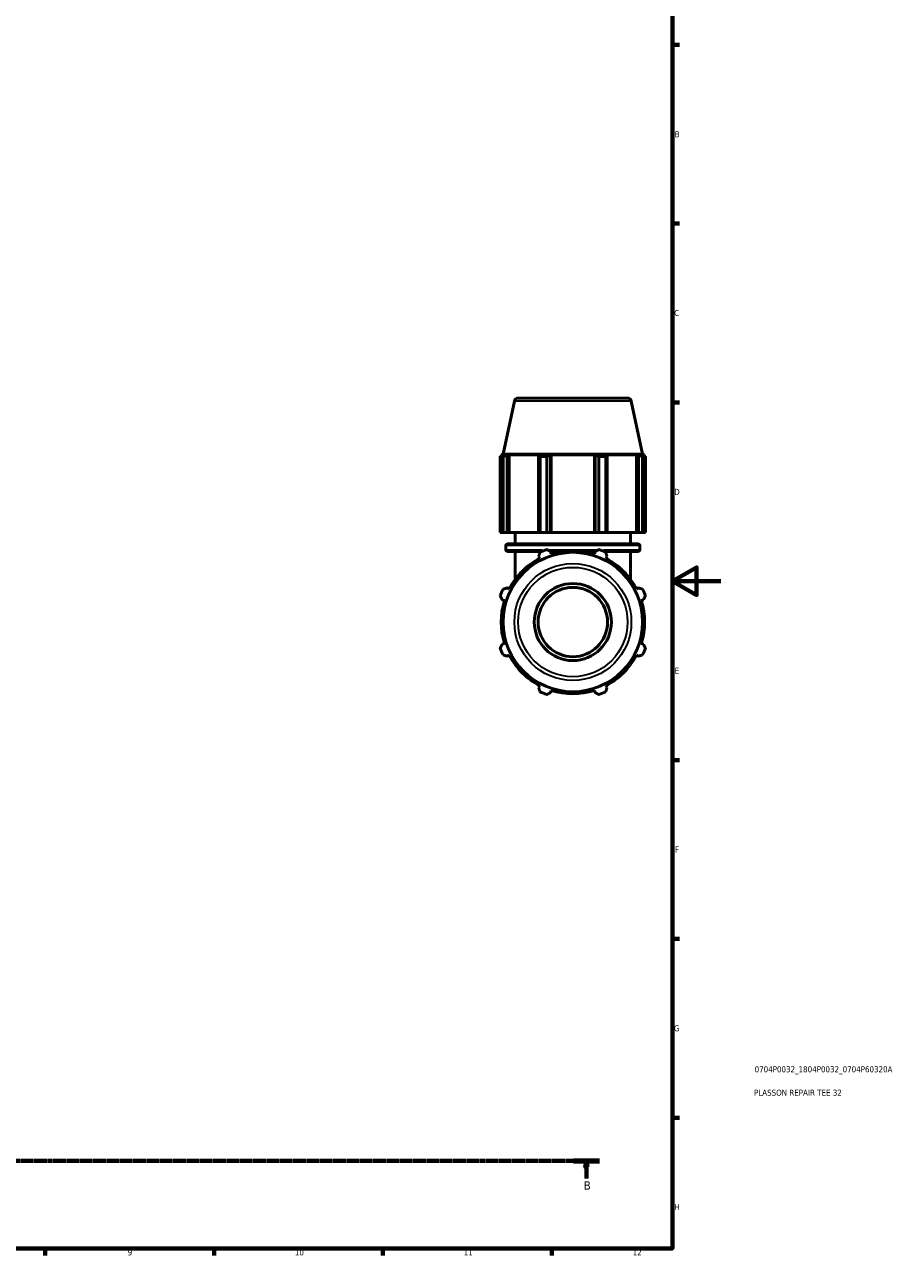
# Model space of a CAD drawing. Header units: millimetres. Extents: x 0 to 974, y 0 to 1056.
# Tile 3 of 6: x 552 to 915, y 17 to 528. Entities that reach past the tile are written whole.
import ezdxf

# ---------------------------------------------------------------- set-up
doc = ezdxf.new("R2010")
doc.units = ezdxf.units.MM
doc.linetypes.add('CHAIN', pattern=[0.7087, 0.4724, -0.0591, 0.1181, -0.0591])
for name, color, linetype, lineweight in [('Border (ISO)', 7, 'Continuous', 70), ('Section Line (ISO)', 7, 'CHAIN', 70), ('Title (ISO)', 7, 'Continuous', 50), ('Visible (ISO)', 7, 'Continuous', 50), ('Visible Narrow (ISO)', 7, 'Continuous', 35)]:
    doc.layers.add(name, color=color, linetype=linetype, lineweight=lineweight)
doc.styles.add('Label Text (ISO)', font='tahoma.ttf')
doc.styles.add('Note Text (ISO)', font='tahoma.ttf')

# ---------------------------------------------------------------- blocks, each defined once
blk = doc.blocks.new('Borders Default Border')
at = {"layer": 'Border (ISO)'}
for p, q in [((821, 519.75), (823.9, 519.75)), ((821, 445.5), (823.9, 445.5)), ((821, 371.25), (823.9, 371.25)), ((821, 222.75), (823.9, 222.75)), ((821, 148.5), (823.9, 148.5)), ((821, 74.25), (823.9, 74.25)), ((560.67, 20), (560.67, 17.1)), ((630.75, 20), (630.75, 17.1)), ((700.83, 20), (700.83, 17.1)), ((770.92, 20), (770.92, 17.1))]:
    blk.add_line(p, q, dxfattribs=at)
at = {"layer": 'Border (ISO)', "flags": 128}
for points in [[(20, 20), (20, 574), (821, 574), (821, 20), (20, 20)], [(841, 297), (821, 297), (831, 302.77), (831, 291.23), (821, 297)]]:
    blk.add_lwpolyline(points, dxfattribs=at)
at = {"layer": 'Border (ISO)', "color": 232, "true_color": 0xca0064, "char_height": 2.5, "attachment_point": 7, "style": 'Note Text (ISO)'}
for s, insert in [('B', (821.89, 481.37)), ('C', (821.73, 407.08)), ('D', (821.73, 332.88)), ('E', (821.94, 258.63)), ('F', (822, 184.38)), ('G', (821.61, 110.08)), ('H', (821.74, 35.88)), ('9', (594.88, 17.05)), ('10', (664.29, 17.05)), ('11', (734.37, 17.1)), ('12', (804.46, 17.1))]:
    blk.add_mtext(s, dxfattribs=dict(at, insert=insert))
blk = doc.blocks.new('Title Blocks ISO')
at = {"layer": 'Title (ISO)', "color": 232, "true_color": 0xca0064, "style": 'Note Text (ISO)'}
for tag, p in [('PART_NUMBER_001', (34.08, 73.13)), ('DESCRIPTION_001', (33.84, 63.4))]:
    blk.add_attdef(tag, p, '', height=2.5, dxfattribs=at)
blk = doc.blocks.new('2dTransSection0')
at = {"layer": 'Section Line (ISO)', "linetype": 'CHAIN'}
blk.add_line((254.1, 56.35), (790.69, 56.35), dxfattribs=at)
at = {"layer": 'Section Line (ISO)', "linetype": 'Continuous', "lineweight": 140}
for p, q in [((254.1, 56.35), (264.93, 56.35)), ((779.86, 56.35), (790.69, 56.35))]:
    blk.add_line(p, q, dxfattribs=at)
at = {"layer": 'Section Line (ISO)', "linetype": 'Continuous'}
for p, q in [((259.51, 56.35), (259.01, 53.85)), ((259.51, 53.85), (259.51, 56.35)), ((260.01, 53.85), (259.51, 56.35)), ((785.28, 56.35), (784.78, 53.85)), ((785.28, 53.85), (785.28, 56.35)), ((785.78, 53.85), (785.28, 56.35)), ((259.01, 53.85), (260.01, 53.85)), ((259.51, 48.98), (259.51, 53.85)), ((784.78, 53.85), (785.78, 53.85)), ((785.28, 48.98), (785.28, 53.85))]:
    blk.add_line(p, q, dxfattribs=at)
at = {"layer": 'Section Line (ISO)', "linetype": 'Continuous', "flags": 128}
for points in [[(260.01, 53.85), (259.51, 56.35), (259.01, 53.85), (260.01, 53.85)], [(785.78, 53.85), (785.28, 56.35), (784.78, 53.85), (785.78, 53.85)]]:
    blk.add_lwpolyline(points, dxfattribs=at)
at = {"layer": 'Section Line (ISO)'}
for points in [[(260.01, 53.85), (259.51, 56.35), (259.01, 53.85), (260.01, 53.85)], [(785.78, 53.85), (785.28, 56.35), (784.78, 53.85), (785.78, 53.85)]]:
    blk.add_solid(points, dxfattribs=at)
at = {"layer": 'Section Line (ISO)', "char_height": 3.5, "attachment_point": 7, "style": 'Label Text (ISO)'}
for insert in [(258.45, 44.35), (784.21, 44.35)]:
    blk.add_mtext('B', dxfattribs=dict(at, insert=insert))

msp = doc.modelspace()

# ---------------------------------------------------------------- linework, layer by layer
at = {"layer": 'Visible (ISO)'}
for p, q in [((756.9365, 373.0718), (802.3452, 373.0718)), ((755.3715, 371.8045), (750.6989, 349.8218)), ((803.9103, 371.8045), (808.5828, 349.8218)), ((750.6883, 348.8282), (749.5312, 348.8282)), ((749.5312, 317.2718), (749.5312, 348.8282)), ((750.6989, 349.8218), (749.8809, 349.556)), ((751.2583, 349.556), (749.8809, 349.556)), ((749.8809, 349.0094), (749.8809, 349.556)), ((751.2583, 349.556), (750.3427, 349.2441)), ((750.6883, 348.8282), (750.6883, 317.2718)), ((808.5828, 349.8218), (750.6989, 349.8218)), ((752.3919, 349.2441), (753.2434, 349.556)), ((752.3919, 317.2718), (752.3919, 349.2441)), ((753.2434, 317.2718), (753.2434, 349.556)), ((765.8992, 349.556), (753.2434, 349.556)), ((765.8992, 349.556), (765.456, 349.2441)), ((765.456, 349.2441), (765.456, 317.2718)), ((768.8055, 348.8282), (766.0119, 348.8282)), ((766.0119, 317.2718), (766.0119, 348.8282)), ((768.8055, 348.8282), (768.8055, 317.2718)), ((770.4032, 349.2441), (770.6919, 349.556)), ((770.4032, 317.2718), (770.4032, 349.2441)), ((770.6919, 317.2718), (770.6919, 349.556)), ((788.5899, 349.556), (770.6919, 349.556)), ((788.5899, 317.2718), (788.5899, 349.556)), ((788.5899, 349.556), (788.8786, 349.2441)), ((788.8786, 349.2441), (788.8786, 317.2718)), ((793.2699, 348.8282), (790.4763, 348.8282)), ((790.4763, 317.2718), (790.4763, 348.8282)), ((793.2699, 348.8282), (793.2699, 317.2718)), ((793.8258, 349.2441), (793.3825, 349.556)), ((806.0383, 349.556), (793.3825, 349.556)), ((793.8258, 317.2718), (793.8258, 349.2441)), ((806.0383, 317.2718), (806.0383, 349.556)), ((806.0383, 349.556), (806.8899, 349.2441)), ((806.8899, 349.2441), (806.8899, 317.2718)), ((808.9391, 349.2441), (808.0235, 349.556)), ((809.4009, 349.556), (808.0235, 349.556)), ((808.5828, 349.8218), (809.4009, 349.556)), ((809.7506, 348.8282), (808.5934, 348.8282)), ((808.5934, 317.2718), (808.5934, 348.8282)), ((809.4009, 349.0094), (809.4009, 349.556)), ((809.7506, 348.8282), (809.7506, 317.2718)), ((750.6883, 317.2718), (749.5312, 317.2718)), ((750.6883, 317.2718), (752.3919, 317.2718)), ((753.2434, 317.2718), (752.3919, 317.2718)), ((753.2434, 317.2718), (765.456, 317.2718)), ((755.6409, 312.4818), (755.6409, 317.2718)), ((765.456, 317.2718), (766.0119, 317.2718)), ((768.8055, 317.2718), (766.0119, 317.2718)), ((768.8055, 317.2718), (770.4032, 317.2718)), ((770.6919, 317.2718), (770.4032, 317.2718)), ((770.6919, 317.2718), (788.5899, 317.2718)), ((788.8786, 317.2718), (788.5899, 317.2718)), ((788.8786, 317.2718), (790.4763, 317.2718)), ((793.2699, 317.2718), (790.4763, 317.2718)), ((793.2699, 317.2718), (793.8258, 317.2718)), ((793.8258, 317.2718), (806.0383, 317.2718)), ((803.6409, 312.4818), (803.6409, 317.2718)), ((806.8899, 317.2718), (806.0383, 317.2718)), ((806.8899, 317.2718), (808.5934, 317.2718)), ((809.7506, 317.2718), (808.5934, 317.2718)), ((751.8009, 310.0218), (751.8009, 311.8418)), ((752.4409, 312.4818), (806.8409, 312.4818)), ((807.4809, 310.0218), (807.4809, 311.8418)), ((766.7986, 309.3818), (752.4409, 309.3818)), ((755.6409, 297.6689), (755.6409, 309.3818)), ((765.456, 307.3208), (765.8992, 306.4692)), ((774.4852, 309.3818), (770.3799, 309.3818)), ((770.6919, 308.4544), (770.4032, 309.37)), ((788.9018, 309.3818), (784.7966, 309.3818)), ((788.8786, 309.37), (788.5899, 308.4544)), ((806.8409, 309.3818), (792.4831, 309.3818)), ((793.3825, 306.4692), (793.8258, 307.3208)), ((803.6409, 297.6689), (803.6409, 309.3818)), ((753.2434, 293.8134), (752.3919, 294.2567)), ((806.8899, 294.2567), (806.0383, 293.8134)), ((750.3427, 289.3095), (751.2583, 289.0208)), ((808.0235, 289.0208), (808.9391, 289.3095)), ((751.2583, 271.1228), (750.3427, 270.8341)), ((808.9391, 270.8341), (808.0235, 271.1228)), ((752.3919, 265.8869), (753.2434, 266.3302)), ((806.0383, 266.3302), (806.8899, 265.8869)), ((765.8992, 253.6744), (765.456, 252.8228)), ((770.4032, 250.7736), (770.6919, 251.6892)), ((788.5899, 251.6892), (788.8786, 250.7736)), ((793.8258, 252.8228), (793.3825, 253.6744))]:
    msp.add_line(p, q, dxfattribs=at)
for radius in [28.9419, 16, 14.4]:
    msp.add_circle((779.6409, 280.0718), radius, dxfattribs=at)
for centre, radius, start, end in [((756.9365, 371.4718), 1.6, 90, 168), ((802.3452, 371.4718), 1.6, 12, 90), ((752.4409, 311.8418), 0.64, 90, 180), ((806.8409, 311.8418), 0.64, 0, 90), ((752.4409, 310.0218), 0.64, 180, 270), ((779.6409, 280.0718), 32, 109.791984, 115.208016), ((779.6409, 280.0718), 29.76, 72.5, 107.5), ((779.6409, 280.0718), 32, 64.791984, 70.208016), ((806.8409, 310.0218), 0.64, 270, 0), ((779.6409, 280.0718), 29.76, 117.5, 152.5), ((779.6409, 280.0718), 29.76, 27.5, 62.5), ((779.6409, 280.0718), 32, 154.791984, 160.208016), ((779.6409, 280.0718), 32, 19.791984, 25.208016), ((779.6409, 280.0718), 29.76, 162.5, 197.5), ((779.6409, 280.0718), 29.76, 342.5, 17.5), ((779.6409, 280.0718), 32, 199.791984, 205.208016), ((779.6409, 280.0718), 29.76, 207.5, 242.5), ((779.6409, 280.0718), 29.76, 297.5, 332.5), ((779.6409, 280.0718), 32, 334.791984, 340.208016), ((779.6409, 280.0718), 32, 244.791984, 250.208016), ((779.6409, 280.0718), 29.76, 252.5, 287.5), ((779.6409, 280.0718), 32, 289.791984, 295.208016)]:
    msp.add_arc(centre, radius, start, end, dxfattribs=at)
for points, weights in [([(749.5312, 348.8282), (749.9452, 349.0444), (750.3427, 349.2441)], [1, 1.00103833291, 1.00125972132]), ([(752.3919, 349.2441), (751.5575, 349.0444), (750.6883, 348.8282)], [1.00125972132, 1.00103833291, 1]), ([(766.0119, 348.8282), (765.7283, 349.0444), (765.456, 349.2441)], [1, 1.00103833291, 1.00125972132]), ([(770.4032, 349.2441), (769.6206, 349.0444), (768.8055, 348.8282)], [1.00125972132, 1.00103833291, 1]), ([(790.4763, 348.8282), (789.6611, 349.0444), (788.8786, 349.2441)], [1, 1.00103833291, 1.00125972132]), ([(793.8258, 349.2441), (793.5535, 349.0444), (793.2699, 348.8282)], [1.00125972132, 1.00103833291, 1]), ([(808.5934, 348.8282), (807.7243, 349.0444), (806.8899, 349.2441)], [1, 1.00103833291, 1.00125972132]), ([(808.9391, 349.2441), (809.3365, 349.0444), (809.7506, 348.8282)], [1.00125972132, 1.00103833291, 1]), ([(765.456, 307.3208), (765.7283, 308.1552), (766.0119, 309.0244)], [1.00125972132, 1.00103833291, 1]), ([(768.8055, 310.1815), (769.6206, 309.7675), (770.4032, 309.37)], [1, 1.00103833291, 1.00125972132]), ([(788.8786, 309.37), (789.6611, 309.7675), (790.4763, 310.1815)], [1.00125972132, 1.00103833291, 1]), ([(793.2699, 309.0244), (793.5535, 308.1552), (793.8258, 307.3208)], [1, 1.00103833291, 1.00125972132]), ([(750.6883, 293.7008), (751.5575, 293.9844), (752.3919, 294.2567)], [1, 1.00103833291, 1.00125972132]), ([(806.8899, 294.2567), (807.7243, 293.9844), (808.5934, 293.7008)], [1.00125972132, 1.00103833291, 1]), ([(750.3427, 289.3095), (749.9452, 290.092), (749.5312, 290.9072)], [1.00125972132, 1.00103833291, 1]), ([(809.7506, 290.9072), (809.3365, 290.092), (808.9391, 289.3095)], [1, 1.00103833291, 1.00125972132]), ([(749.5312, 269.2364), (749.9452, 270.0516), (750.3427, 270.8341)], [1, 1.00103833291, 1.00125972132]), ([(752.3919, 265.8869), (751.5575, 266.1592), (750.6883, 266.4428)], [1.00125972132, 1.00103833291, 1]), ([(808.5934, 266.4428), (807.7243, 266.1592), (806.8899, 265.8869)], [1, 1.00103833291, 1.00125972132]), ([(808.9391, 270.8341), (809.3365, 270.0516), (809.7506, 269.2364)], [1.00125972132, 1.00103833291, 1]), ([(766.0119, 251.1192), (765.7283, 251.9884), (765.456, 252.8228)], [1, 1.00103833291, 1.00125972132]), ([(770.4032, 250.7736), (769.6206, 250.3761), (768.8055, 249.9621)], [1.00125972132, 1.00103833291, 1]), ([(790.4763, 249.9621), (789.6611, 250.3761), (788.8786, 250.7736)], [1, 1.00103833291, 1.00125972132]), ([(793.8258, 252.8228), (793.5535, 251.9884), (793.2699, 251.1192)], [1.00125972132, 1.00103833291, 1])]:
    msp.add_rational_spline(points, weights, degree=2, dxfattribs=at)
at = {"layer": 'Visible Narrow (ISO)'}
for p, q in [((803.6115, 371.8045), (755.6703, 371.8045)), ((807.1381, 311.8418), (752.1436, 311.8418)), ((751.8472, 310.0218), (766.9222, 310.0218)), ((770.1264, 310.0218), (789.1553, 310.0218)), ((792.3596, 310.0218), (807.4345, 310.0218))]:
    msp.add_line(p, q, dxfattribs=at)
for radius in [24.2694, 22.7043]:
    msp.add_circle((779.6409, 280.0718), radius, dxfattribs=at)

# ---------------------------------------------------------------- block references
msp.add_blockref('Borders Default Border', (0, 0))
msp.add_blockref('Title Blocks ISO', (821, 20)).add_auto_attribs({'PART_NUMBER_001': '0704P0032_1804P0032_0704P60320A', 'DESCRIPTION_001': 'PLASSON REPAIR TEE 32'})
at = {"layer": 'Section Line (ISO)'}
msp.add_blockref('2dTransSection0', (0, 0), dxfattribs=at)

doc.saveas('drawing.dxf')
